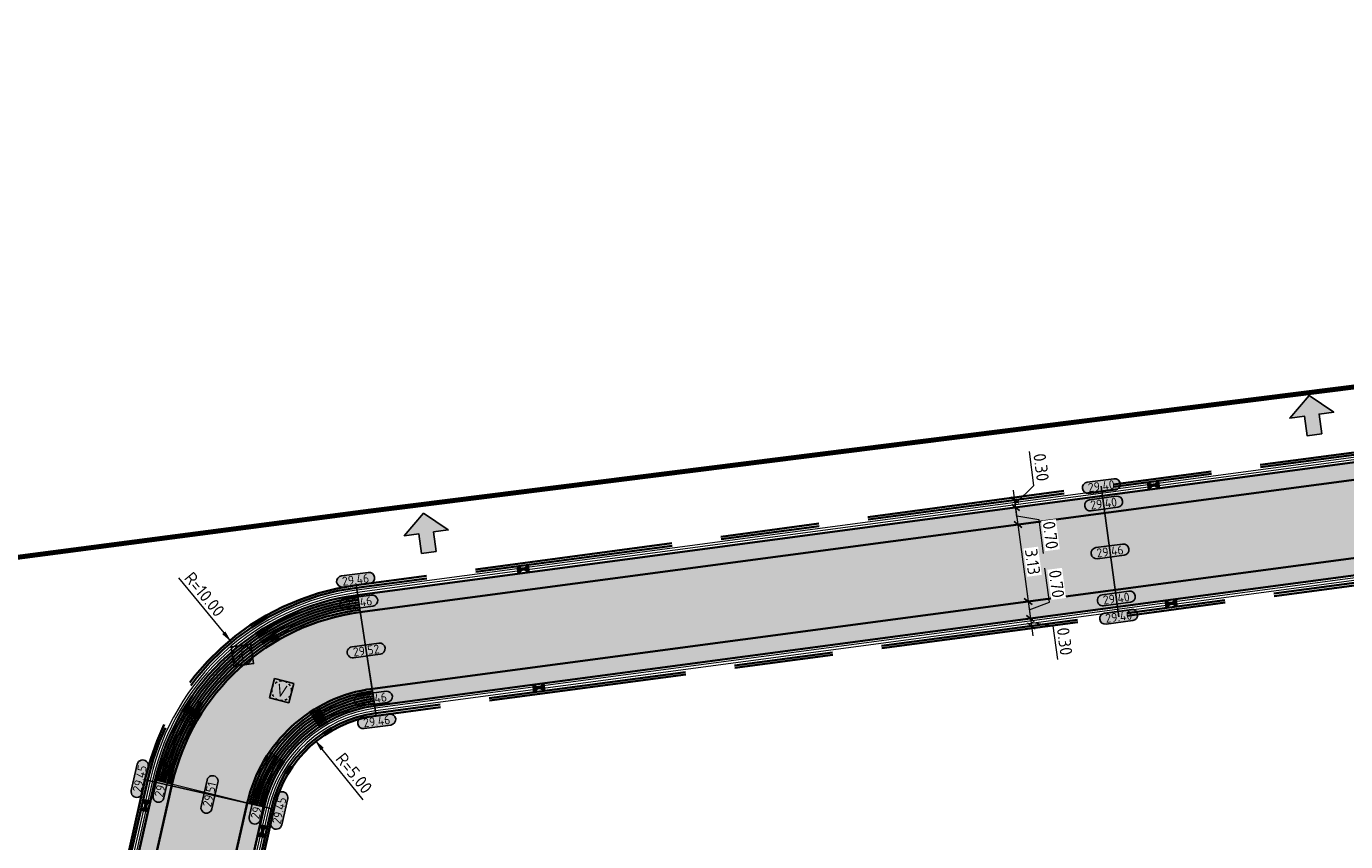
# Model space of a CAD drawing. Header units: metres. Extents: x 199937 to 201628, y 374508 to 375260.
# Tile 24 of 183: x 201004 to 201057, y 375068 to 375101. Entities that reach past the tile are written whole.
import ezdxf
from ezdxf.enums import TextEntityAlignment as Align

# ---------------------------------------------------------------- set-up
doc = ezdxf.new("R2010")
doc.units = ezdxf.units.M
for name, pattern in [('HIDDENX2', [0.75, 0.5, -0.25]), ('VH-OPSLUITBAND_100X200', [16, 8, -2, 4, -2]), ('XX-PROJECTGRENS', [18, 12, -3, 0, -3])]:
    doc.linetypes.add(name, pattern=pattern)
doc.layers.add('000___INRIT-PIJL', color=252, linetype='Continuous')
for name, color, linetype, lineweight in [('B-WE-RI-VWA_RIOOLPUT_VALPUT-S', 20, 'Continuous', 25), ('N-WE-OG-HOOGTELIJN-G', 7, 'Continuous', 25), ('N-WE-RI-ITR_RIOOLPUT-S', 84, 'Continuous', 25), ('N-WE-RI-KOLK-S', 7, 'Continuous', 25), ('N-WE-VH-DWARSHELLING-S', 7, 'Continuous', 25), ('N-WE-VH-GOOT-G', 170, 'Continuous', 35), ('N-WE-VH-KANTOPSLUITING_OPSLUITBAND_100X200-G', 150, 'VH-OPSLUITBAND_100X200', 35), ('N-WE-VH-KANTVERHARDING_STREKLAAG-G', 60, 'Continuous', 18), ('N-WE-VH-VERHARDING_BETONSTRAATSTEEN-G', 252, 'Continuous', 35), ('N-WE-VH-VERHARDING_TEGEL-A', 252, 'Continuous', 18), ('X-XX-AL-HOOGTELABEL-S', 7, 'Continuous', 25), ('X-XX-AL-M-200', 7, 'Continuous', 18)]:
    doc.layers.add(name, color=color, linetype=linetype, lineweight=lineweight)
doc.layers.add('N-WE-KG-GRENS_PROJECT-G', color=7, linetype='XX-PROJECTGRENS', lineweight=35, transparency=0.45)
for name, color, linetype, lineweight, true_color in [('N-WE-VH-VERHARDING_BETONSTRAATSTEEN_GRIJS-A', 7, 'Continuous', 18, 0xa6a6a6), ('N-WE-VH-VERHARDING_BETONSTRAATSTEEN_HEIDE-A', 7, 'Continuous', 0, 0x986657), ('N-WE-VH-VERHARDING_BETONSTRAATSTEEN_ROOD-A', 7, 'Continuous', 0, 0xa92c0a)]:
    doc.layers.add(name, color=color, linetype=linetype, lineweight=lineweight, true_color=true_color)
doc.layers.add('X-XX-AL-HULPLIJN-G', color=7, linetype='Continuous', lineweight=18, plot=False)
doc.styles.add('NLCS-ISO', font='NLCS-ISO.ttf')
doc.styles.add('NLCS-ISO-ANNOTATIEF-T18', font='NLCS-ISO.ttf', dxfattribs={"height": 1.8})
doc.styles.add('NLCS-ISO-M200-T25', font='NLCS-ISO.ttf', dxfattribs={"height": 0.5})
doc.dimstyles.new('NLCS-M200-T25-PIJL_L2_H1', dxfattribs={"dimscale": 0.2, "dimtxt": 2.5, "dimasz": 2.5, "dimexe": 2, "dimexo": 2, "dimgap": 0.7, "dimtad": 1, "dimzin": 0, "dimdsep": 46, "dimtxsty": 'NLCS-ISO-M200-T25', "dimcen": 0, "dimdle": 2, "dimclrd": 256, "dimclre": 256, "dimclrt": 256, "dimadec": 1, "dimazin": 0, "dimtfac": 1, "dimtdec": 3, "dimtofl": 0, "dimtmove": 0, "dimatfit": 3, "dimfxl": 2, "dimfxlon": 1, "dimtfillclr": 256, "dimtolj": 1, "dimtzin": 0, "dimlwd": -1, "dimlwe": -1, "dimarcsym": 0})
doc.dimstyles.new('NLCS-M200-T25-SCHRAP_L2_H1', dxfattribs={"dimscale": 0.2, "dimtxt": 2.5, "dimasz": 1.4, "dimexe": 2, "dimexo": 2, "dimgap": 0.7, "dimtad": 1, "dimzin": 0, "dimdsep": 46, "dimtxsty": 'NLCS-ISO-M200-T25', "dimblk": 'OBLIQUE', "dimcen": 0, "dimdle": 2, "dimclrd": 256, "dimclre": 256, "dimclrt": 256, "dimadec": 1, "dimazin": 0, "dimtfac": 1, "dimtdec": 3, "dimtofl": 0, "dimtmove": 0, "dimatfit": 3, "dimldrblk": 'OBLIQUE', "dimfxl": 2, "dimfxlon": 1, "dimtfillclr": 256, "dimtolj": 1, "dimtzin": 0, "dimlwd": -1, "dimlwe": -1, "dimarcsym": 0})
pattern_1 = [(347.22729525, (201001.9411918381, 375038.615291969), (0.2512311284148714, 0.1583758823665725), [0.63, -0.21]), (257.22729525, (201002.0340470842, 375039.0248989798), (0.2512311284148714, 0.1583758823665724), [0.63, -0.21])]
pattern_2 = [(97.58584889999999, (201017.4611479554, 375078.11306957), (-0.2358845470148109, 0.1804396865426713), [0.63, -0.21]), (7.585848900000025, (201017.0448237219, 375078.0576247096), (-0.2358845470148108, 0.1804396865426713), [0.6299999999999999, -0.21])]

# ---------------------------------------------------------------- blocks, each defined once
blk = doc.blocks.new('inrit')
h = blk.add_hatch(color=256)
h.dxf.hatch_style = 1
h.paths.add_polyline_path([(0.3000000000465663, 1), (-0.300000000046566, 1), (-0.3000000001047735, 1.799999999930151), (-0.900000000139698, 1.799999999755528), (-2.328301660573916e-10, 2.599999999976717), (0.9000000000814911, 1.799999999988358), (0.2999999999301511, 1.799999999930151)])
at = {"color": 3, "flags": 128}
blk.add_lwpolyline([(0.3000000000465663, 1), (-0.300000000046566, 1), (-0.3000000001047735, 1.799999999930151), (-0.900000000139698, 1.799999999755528), (-2.328301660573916e-10, 2.599999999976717), (0.9000000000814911, 1.799999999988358), (0.2999999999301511, 1.799999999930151), (0.3000000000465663, 1)], dxfattribs=at)
blk = doc.blocks.new('*U283')
h = blk.add_hatch(color=253)
h.dxf.hatch_style = 1
edge = h.paths.add_edge_path()
edge.add_line((2.726055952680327, 1.132202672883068), (-2.726055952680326, 1.132202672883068))
edge.add_arc((-2.726055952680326, 0), 1.132202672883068, 90, 270)
edge.add_line((-2.726055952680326, -1.132202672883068), (2.726055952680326, -1.132202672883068))
edge.add_arc((2.726055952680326, 3.697785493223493e-32), 1.132202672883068, 270, 450)
blk.add_lwpolyline([(2.726055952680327, 1.132202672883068), (-2.726055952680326, 1.132202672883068, 0.9999999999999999), (-2.726055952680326, -1.132202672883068), (2.726055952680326, -1.132202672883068, 0.9999999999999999)], format="xyb", close=True)
at = {"style": 'NLCS-ISO-ANNOTATIEF-T18'}
blk.add_attdef('HGT', text='', height=1.8, dxfattribs=at).set_placement((-0.002853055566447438, -0.0004570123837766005), align=Align.MIDDLE_CENTER)
blk = doc.blocks.new('*U321')
blk.add_solid([(0, 0), (2.256545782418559, 0.25), (4.513091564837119, 0)])
blk = doc.blocks.new('SRI-PUT_INSPECTIE-SO')
at = {"lineweight": -3, "flags": 128}
blk.add_lwpolyline([(-1.999999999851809, -2.000000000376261), (2.000000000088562, -2.000000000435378), (2.000000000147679, 1.999999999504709), (-2.00000000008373, 1.999999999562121)], close=True, dxfattribs=at)
at = {"lineweight": -3, "ltscale": 1.5}
blk.add_circle((0, -7.105427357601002e-14), 1.999999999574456, dxfattribs=at)
at = {"ltscale": 0.1, "style": 'NLCS-ISO'}
blk.add_text('I', height=2.5, dxfattribs=at).set_placement((-0.002795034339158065, -0.007140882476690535), align=Align.MIDDLE_CENTER)
blk = doc.blocks.new('SRI-PUT_VALPUT-SO')
at = {"lineweight": -3, "flags": 128}
blk.add_lwpolyline([(-1.999999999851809, -2.00000000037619), (2.000000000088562, -2.000000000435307), (2.000000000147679, 1.99999999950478), (-2.00000000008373, 1.999999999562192)], close=True, dxfattribs=at)
at = {"linetype": 'HIDDENX2', "lineweight": -3, "ltscale": 0.25}
blk.add_circle((0, 0), 1.999999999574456, dxfattribs=at)
at = {"ltscale": 0.1, "style": 'NLCS-ISO'}
blk.add_text('V', height=2.5, dxfattribs=at).set_placement((-0.002795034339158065, -0.007140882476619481), align=Align.MIDDLE_CENTER)
blk = doc.blocks.new('*D443')
at = {"layer": 'Defpoints', "color": 0, "transparency": 16777216}
for p in [(201015.5636294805, 375071.9502593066), (201018.6980513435, 375068.0546977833)]:
    blk.add_point(p, dxfattribs=at)
at = {"layer": 'X-XX-AL-M-200', "transparency": 16777216}
blk.add_line((201017.5257775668, 375069.5116377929), (201015.8770716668, 375071.5607031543), dxfattribs=at)
blk.add_solid([(201015.9419976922, 375071.6129435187), (201015.8121456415, 375071.5084627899), (201015.5636294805, 375071.9502593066)], dxfattribs=at)
at = {"layer": 'X-XX-AL-M-200', "transparency": 16777216, "insert": (201017.1619995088, 375070.5858773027), "char_height": 0.5, "attachment_point": 5, "rotation": 308.82062943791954, "style": 'NLCS-ISO-M200-T25', "bg_fill": 3, "box_fill_scale": 1.1, "bg_fill_color": 256, "bg_fill_true_color": 13158600, "bg_fill_transparency": 0}
blk.add_mtext('\\A1;R=5.00', dxfattribs=at)
blk = doc.blocks.new('*D444')
at = {"layer": 'Defpoints', "color": 0, "transparency": 16777216}
for p in [(201012.2142979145, 375075.8802335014), (201018.5882785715, 375068.1748866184)]:
    blk.add_point(p, dxfattribs=at)
at = {"layer": 'X-XX-AL-M-200', "transparency": 16777216}
blk.add_line((201010.0598924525, 375078.4846407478), (201011.8955988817, 375076.2655008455), dxfattribs=at)
blk.add_solid([(201011.9598101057, 375076.318617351), (201011.8313876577, 375076.2123843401), (201012.2142979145, 375075.8802335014)], dxfattribs=at)
at = {"layer": 'X-XX-AL-M-200', "transparency": 16777216, "insert": (201011.1189046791, 375077.8162897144), "char_height": 0.5, "attachment_point": 5, "rotation": 309.5980722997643, "style": 'NLCS-ISO-M200-T25', "bg_fill": 3, "box_fill_scale": 1.1, "bg_fill_color": 256, "bg_fill_true_color": 13158600, "bg_fill_transparency": 0}
blk.add_mtext('\\A1;R=10.00', dxfattribs=at)
blk = doc.blocks.new('N-SRI-KOLK_STRAAT_450X300-SO')
h = blk.add_hatch(color=256)
h.dxf.hatch_style = 1
h.paths.add_polyline_path([(-7.127631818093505e-14, 0.7499999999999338), (-1.125000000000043, 1.49999999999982), (-1.125000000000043, 4.75175454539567e-14)])
h.paths.add_polyline_path([(1.1249999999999, 4.75175454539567e-14), (1.1249999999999, 1.49999999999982), (-7.122080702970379e-14, 0.7499999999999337)])
for p, q in [((-1.125000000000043, 4.75175454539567e-14), (1.1249999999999, 1.49999999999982)), ((1.1249999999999, 4.75175454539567e-14), (-1.125000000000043, 1.49999999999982))]:
    blk.add_line(p, q)
at = {"flags": 128}
blk.add_lwpolyline([(-1.125000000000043, 4.75175454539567e-14), (1.1249999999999, 4.75175454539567e-14), (1.1249999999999, 1.49999999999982), (-1.125000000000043, 1.49999999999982)], close=True, dxfattribs=at)
blk = doc.blocks.new('_Oblique')
at = {"color": 0, "linetype": 'ByBlock', "lineweight": -2}
blk.add_line((-0.5, -0.5), (0.5, 0.5), dxfattribs=at)
blk = doc.blocks.new('*D626')
at = {"layer": 'Defpoints', "color": 0, "transparency": 16777216}
for p in [(201043.9098975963, 375081.3327890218), (201044.002305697, 375080.6389152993), (201044.0023057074, 375080.6389153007)]:
    blk.add_point(p, dxfattribs=at)
at = {"layer": 'X-XX-AL-M-200', "transparency": 16777216}
for p, q in [((201043.8570929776, 375081.7292882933), (201044.0551103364, 375080.2424160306)), ((201043.9098976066, 375081.3327890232), (201044.3063968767, 375081.3855936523)), ((201043.956101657, 375080.985852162), (201044.8426340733, 375080.8436400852)), ((201044.0023057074, 375080.6389153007), (201044.3988049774, 375080.6917199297)), ((201044.8426340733, 375080.8436400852), (201045.0248100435, 375079.4757176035))]:
    blk.add_line(p, q, dxfattribs=at)
at = {"layer": 'X-XX-AL-M-200', "transparency": 16777216, "xscale": 0.28, "yscale": 0.28, "zscale": 0.28}
for p, rotation in [((201043.9098976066, 375081.3327890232), 97.5858488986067), ((201044.0023057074, 375080.6389153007), 277.5858488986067)]:
    blk.add_blockref('_Oblique', p, dxfattribs=dict(at, rotation=rotation))
at = {"layer": 'X-XX-AL-M-200', "transparency": 16777216, "insert": (201045.3203088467, 375080.2111633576), "char_height": 0.5, "attachment_point": 5, "rotation": 277.5858488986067, "style": 'NLCS-ISO-M200-T25', "bg_fill": 3, "box_fill_scale": 1.1, "bg_fill_color": 256, "bg_fill_true_color": 13158600, "bg_fill_transparency": 0}
blk.add_mtext('\\A1;0.70', dxfattribs=at)
blk = doc.blocks.new('*D627')
at = {"layer": 'Defpoints', "color": 0, "transparency": 16777216}
for p in [(201044.002305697, 375080.6389152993), (201044.4159808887, 375077.5327120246), (201044.4159808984, 375077.5327120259)]:
    blk.add_point(p, dxfattribs=at)
at = {"layer": 'X-XX-AL-M-200', "transparency": 16777216}
for p, q in [((201043.9495010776, 375081.0354145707), (201044.4687855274, 375077.1362127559)), ((201044.0023057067, 375080.6389153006), (201044.3988049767, 375080.6917199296)), ((201044.4159808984, 375077.5327120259), (201044.8124801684, 375077.5855166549))]:
    blk.add_line(p, q, dxfattribs=at)
at = {"layer": 'X-XX-AL-M-200', "transparency": 16777216, "xscale": 0.28, "yscale": 0.28, "zscale": 0.28}
for p, rotation in [((201044.0023057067, 375080.6389153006), 97.5858488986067), ((201044.4159808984, 375077.5327120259), 277.5858488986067)]:
    blk.add_blockref('_Oblique', p, dxfattribs=dict(at, rotation=rotation))
at = {"layer": 'X-XX-AL-M-200', "transparency": 16777216, "insert": (201044.5957300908, 375079.1372981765), "char_height": 0.5, "attachment_point": 5, "rotation": 277.5858488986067, "style": 'NLCS-ISO-M200-T25', "bg_fill": 3, "box_fill_scale": 1.1, "bg_fill_color": 256, "bg_fill_true_color": 13158600, "bg_fill_transparency": 0}
blk.add_mtext('\\A1;3.13', dxfattribs=at)
blk = doc.blocks.new('*D628')
at = {"layer": 'Defpoints', "color": 0, "transparency": 16777216}
for p in [(201044.4159808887, 375077.5327120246), (201044.5083889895, 375076.8388383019), (201044.508389, 375076.8388383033)]:
    blk.add_point(p, dxfattribs=at)
at = {"layer": 'X-XX-AL-M-200', "transparency": 16777216}
for p, q in [((201045.2732725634, 375077.5056475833), (201045.0910965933, 375078.873570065)), ((201044.3631762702, 375077.9292112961), (201044.561193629, 375076.4423390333)), ((201044.4159808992, 375077.532712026), (201044.8124801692, 375077.5855166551)), ((201044.4621849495, 375077.1857751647), (201045.2732725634, 375077.5056475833)), ((201044.508389, 375076.8388383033), (201044.90488827, 375076.8916429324))]:
    blk.add_line(p, q, dxfattribs=at)
at = {"layer": 'X-XX-AL-M-200', "transparency": 16777216, "xscale": 0.28, "yscale": 0.28, "zscale": 0.28}
for p, rotation in [((201044.4159808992, 375077.532712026), 97.5858488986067), ((201044.508389, 375076.8388383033), 277.5858488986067)]:
    blk.add_blockref('_Oblique', p, dxfattribs=dict(at, rotation=rotation))
at = {"layer": 'X-XX-AL-M-200', "transparency": 16777216, "insert": (201045.5687713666, 375078.2410933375), "char_height": 0.5, "attachment_point": 5, "rotation": 277.5858488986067, "style": 'NLCS-ISO-M200-T25', "bg_fill": 3, "box_fill_scale": 1.1, "bg_fill_color": 256, "bg_fill_true_color": 13158600, "bg_fill_transparency": 0}
blk.add_mtext('\\A1;0.70', dxfattribs=at)
blk = doc.blocks.new('*D629')
at = {"layer": 'Defpoints', "color": 0, "transparency": 16777216}
for p in [(201044.5083889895, 375076.8388383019), (201044.5479924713, 375076.5414638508), (201044.5479924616, 375076.5414638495)]:
    blk.add_point(p, dxfattribs=at)
at = {"layer": 'X-XX-AL-M-200', "transparency": 16777216}
for p, q in [((201044.4555843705, 375077.2353375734), (201044.6007971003, 375076.1449645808)), ((201044.5083889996, 375076.8388383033), (201044.9048882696, 375076.8916429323)), ((201044.5281907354, 375076.6901510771), (201045.4147231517, 375076.5479390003)), ((201044.5479924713, 375076.5414638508), (201044.9444917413, 375076.5942684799)), ((201045.4147231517, 375076.5479390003), (201045.5968991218, 375075.1800165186))]:
    blk.add_line(p, q, dxfattribs=at)
at = {"layer": 'X-XX-AL-M-200', "transparency": 16777216, "xscale": 0.28, "yscale": 0.28, "zscale": 0.28}
for p, rotation in [((201044.5083889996, 375076.8388383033), 97.5858488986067), ((201044.5479924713, 375076.5414638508), 277.5858488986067)]:
    blk.add_blockref('_Oblique', p, dxfattribs=dict(at, rotation=rotation))
at = {"layer": 'X-XX-AL-M-200', "transparency": 16777216, "insert": (201045.8923979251, 375075.9154622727), "char_height": 0.5, "attachment_point": 5, "rotation": 277.5858488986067, "style": 'NLCS-ISO-M200-T25', "bg_fill": 3, "box_fill_scale": 1.1, "bg_fill_color": 256, "bg_fill_true_color": 13158600, "bg_fill_transparency": 0}
blk.add_mtext('\\A1;0.30', dxfattribs=at)
blk = doc.blocks.new('*D630')
at = {"layer": 'Defpoints', "color": 0, "transparency": 16777216}
for p in [(201043.8702941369, 375081.6301634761), (201043.9070230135, 375081.6350549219), (201043.9098975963, 375081.3327890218)]:
    blk.add_point(p, dxfattribs=at)
at = {"layer": 'X-XX-AL-M-200', "transparency": 16777216}
for p, q in [((201044.6475904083, 375082.2201857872), (201044.4654144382, 375083.588108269)), ((201043.9627022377, 375080.9362897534), (201043.8174895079, 375082.0266627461)), ((201043.8900958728, 375081.4814762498), (201044.6475904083, 375082.2201857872)), ((201043.8702941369, 375081.6301634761), (201043.4737948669, 375081.5773588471)), ((201043.9098976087, 375081.3327890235), (201044.3063968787, 375081.3855936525))]:
    blk.add_line(p, q, dxfattribs=at)
at = {"layer": 'X-XX-AL-M-200', "transparency": 16777216, "xscale": 0.28, "yscale": 0.28, "zscale": 0.28}
for p, rotation in [((201043.8702941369, 375081.6301634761), 97.5858488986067), ((201043.9098976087, 375081.3327890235), 277.5858488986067)]:
    blk.add_blockref('_Oblique', p, dxfattribs=dict(at, rotation=rotation))
at = {"layer": 'X-XX-AL-M-200', "transparency": 16777216, "insert": (201044.9430892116, 375082.9556315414), "char_height": 0.5, "attachment_point": 5, "rotation": 277.5858488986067, "style": 'NLCS-ISO-M200-T25', "bg_fill": 3, "box_fill_scale": 1.1, "bg_fill_color": 256, "bg_fill_true_color": 13158600, "bg_fill_transparency": 0}
blk.add_mtext('\\A1;0.30', dxfattribs=at)

msp = doc.modelspace()

# ---------------------------------------------------------------- hatches: boundary and pattern name
at = {"layer": 'N-WE-VH-VERHARDING_BETONSTRAATSTEEN_GRIJS-A'}
h = msp.add_hatch(dxfattribs=at)
h.set_pattern_fill('AVH-GRI_BSS_KEIFRMT_HALFST-SO', color=256, angle=123.07126143, pattern_type=2)
h.set_pattern_definition([(123.07126143, (201343.742815, 375069.87108), (-0.1452857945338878, 0.03069263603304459), [0.105, -0.105]), (213.07126143, (201343.742815, 375069.87108), (0.05729657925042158, -0.08798921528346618), [])])
h.paths.add_polyline_path([(201032.7447842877, 375085.3841150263), (201055.4447842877, 375085.3841150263), (201055.4447842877, 375087.4174483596), (201032.7447842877, 375087.4174483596)], flags=9)
at = {"layer": 'N-WE-VH-VERHARDING_BETONSTRAATSTEEN_HEIDE-A', "true_color": 0x986657}
h = msp.add_hatch(dxfattribs=at)
h.set_pattern_fill('AVH-HEI_BSS_KEIFRMT_KEPER-SO', color=25, scale=2, angle=97.5858489, pattern_type=2)
h.set_pattern_definition(pattern_2)
h.paths.add_polyline_path([(201077.7089046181, 375085.1278629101), (201077.6379954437, 375085.8245997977), (201017.3077663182, 375077.7899939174), (201017.4143998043, 375077.0980146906)])
h = msp.add_hatch(dxfattribs=at)
h.set_pattern_fill('AVH-HEI_BSS_KEIFRMT_KEPER-SO', color=25, scale=2, angle=97.5858489, pattern_type=2)
h.set_pattern_definition(pattern_2)
edge = h.paths.add_edge_path()
edge.add_line((201078.0972466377, 375081.3121054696), (201078.0263414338, 375082.0088033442))
edge.add_arc((201078.796907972, 375076.0584901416), 5.999999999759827, 97.37874781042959, 97.58584889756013)
edge.add_line((201078.004838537, 375082.0059791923), (201017.9059819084, 375074.0021868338))
edge.add_arc((201018.6980553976, 375068.0546676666), 6.000030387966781, 97.58584930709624, 97.72288717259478)
edge.add_line((201017.8917591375, 375074.0002753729), (201017.9983900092, 375073.3083131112))
edge.add_line((201017.9983900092, 375073.3083131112), (201078.0972466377, 375081.3121054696))
h = msp.add_hatch(dxfattribs=at)
h.set_pattern_fill('AVH-HEI_BSS_KEIFRMT_KEPER-SO', color=25, scale=2, angle=-12.77270475, pattern_type=2)
h.set_pattern_definition(pattern_1)
h.paths.add_polyline_path([(201009.807812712, 375070.150646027), (201009.1283071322, 375070.319400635), (201001.9411918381, 375038.615291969), (201002.6238701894, 375038.4605332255)])
h = msp.add_hatch(dxfattribs=at)
h.set_pattern_fill('AVH-HEI_BSS_KEIFRMT_KEPER-SO', color=25, scale=2, angle=-12.77270475, pattern_type=2)
h.set_pattern_definition(pattern_1)
edge = h.paths.add_edge_path()
edge.add_line((201013.5292009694, 375069.2264425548), (201012.8497120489, 375069.3951930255))
edge.add_arc((201018.6980513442, 375068.0546977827), 6.000000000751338, 167.0902566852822, 167.2272952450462)
edge.add_line((201012.8465226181, 375069.3812012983), (201005.6799561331, 375037.7677384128))
edge.add_line((201005.6799561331, 375037.7677384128), (201006.3626344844, 375037.6129796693))
edge.add_line((201006.3626344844, 375037.6129796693), (201013.5292009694, 375069.2264425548))
at = {"layer": 'N-WE-VH-VERHARDING_BETONSTRAATSTEEN_ROOD-A'}
h = msp.add_hatch(dxfattribs=at)
h.set_pattern_fill('AVH-ROO_BSS_KEIFRMT_KEPER-SO', color=36, scale=2, angle=52.58584889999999, pattern_type=2)
h.set_pattern_definition([(52.58584889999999, (0, 0), (-0.03920543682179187, 0.2943856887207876), [0.63, -0.21]), (322.5858489, (-0.3335911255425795, 0.2551802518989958), (-0.03920543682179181, 0.2943856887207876), [0.63, -0.21])])
edge = h.paths.add_edge_path()
edge.add_arc((201078.7969079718, 375076.0584901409), 6.000000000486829, 51.2628477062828, 97.58584889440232, ccw=False)
edge.add_line((201082.5513994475, 375080.738639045), (201084.5524752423, 375083.2279260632))
edge.add_arc((201078.918507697, 375076.2094924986), 9.000000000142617, 51.24464245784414, 97.58584889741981)
edge.add_line((201077.7304035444, 375085.130726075), (201017.400174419, 375077.0961201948))
edge.add_arc((201018.5882785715, 375068.1748866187), 8.999999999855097, 97.58584889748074, 132.8847586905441)
edge.add_line((201012.4635447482, 375074.7694021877), (201014.615055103, 375072.4511897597))
edge.add_arc((201018.6980513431, 375068.0546977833), 5.999999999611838, 97.58584889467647, 132.8826781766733, ccw=False)
edge.add_line((201017.9059819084, 375074.0021868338), (201078.004838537, 375082.0059791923))
h = msp.add_hatch(dxfattribs=at)
h.set_pattern_fill('AVH-ROO_BSS_KEIFRMT_KEPER-SO', color=36, scale=2, angle=32.22729525, pattern_type=2)
h.set_pattern_definition([(32.22729525, (0, 0), (0.06565857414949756, 0.2896358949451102), [0.63, -0.21]), (302.22729525, (-0.2239773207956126, 0.3552944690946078), (0.0656585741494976, 0.2896358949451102), [0.63, -0.21])])
edge = h.paths.add_edge_path()
edge.add_arc((201018.698051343, 375068.0546977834), 5.999999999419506, 132.882678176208, 167.2272952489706, ccw=False)
edge.add_line((201014.615055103, 375072.4511897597), (201012.4635447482, 375074.7694021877))
edge.add_arc((201018.5882785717, 375068.1748866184), 9.000000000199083, 132.8847586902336, 167.2272952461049)
edge.add_line((201009.8109854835, 375070.1646418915), (201002.6238701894, 375038.4605332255))
edge.add_line((201002.6238701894, 375038.4605332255), (201005.6799561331, 375037.7677384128))
edge.add_line((201005.6799561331, 375037.7677384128), (201012.8465226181, 375069.3812012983))
at = {"layer": 'N-WE-VH-VERHARDING_TEGEL-A'}
h = msp.add_hatch(dxfattribs=at)
h.set_pattern_fill('AVH-TEGEL_300X300_HALFST-SO', color=256, angle=112.63816647, pattern_type=2)
h.set_pattern_definition([(112.63816647, (201135.3396555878, 374617.3217864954), (-0.253916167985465, 0.2191496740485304), [0.3, -0.3]), (202.63816647, (201135.3396555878, 374617.3217864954), (0.1154730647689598, -0.2768862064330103), [])])
h.paths.add_polyline_path([(201032.7447842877, 375085.3841150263), (201055.4447842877, 375085.3841150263), (201055.4447842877, 375087.4174483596), (201032.7447842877, 375087.4174483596)], flags=9)

# ---------------------------------------------------------------- linework, layer by layer
at = {"layer": 'N-WE-KG-GRENS_PROJECT-G', "const_width": 0.2}
msp.add_lwpolyline([(200847.8861300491, 375004.4809146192), (200822.9699380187, 375153.0386382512), (200860.3262664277, 375157.9329950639), (200880.4866416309, 375041.0803774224), (200984.4794899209, 375058.1622918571), (200983.5648026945, 375076.6919181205), (201017.752283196, 375081.1776093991), (201075.8687130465, 375088.5086271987), (201078.2540410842, 375086.8200596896, -0.4500256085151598), (201089.2845243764, 375077.6147413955), (201091.695232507, 375049.3139765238, -0.06640062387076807), (201091.3702919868, 375038.8297709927), (201086.6874925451, 375017.0775747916, 0.4023192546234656)], format="xyb", dxfattribs=at)
at = {"layer": 'N-WE-OG-HOOGTELIJN-G'}
for points in [[(201048.077589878, 375076.9106425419), (201047.3734892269, 375082.1975918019)], [(201017.2549616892, 375078.1864931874), (201018.0511946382, 375072.9118138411)], [(201013.9193028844, 375069.1380089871), (201008.7176564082, 375070.3171884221)]]:
    msp.add_lwpolyline(points, dxfattribs=at)
at = {"layer": 'N-WE-VH-GOOT-G'}
msp.add_lwpolyline([(201124.7590070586, 375003.3412824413, -0.02200750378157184), (201120.4044770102, 375004.1321520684), (201090.0756443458, 375011.0312223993, -0.417364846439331), (201086.0961882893, 375017.4302608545, 0.01293393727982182), (201090.6340069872, 375038.8727618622, 0.03136149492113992), (201090.9782323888, 375041.9806992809, 0.02932478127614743), (201090.8981651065, 375049.0367931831), (201088.5855244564, 375077.0087339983, 0.4289081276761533), (201077.6379954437, 375085.8245997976), (201017.3077663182, 375077.7899939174, 0.3135796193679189), (201009.1283071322, 375070.319400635), (201001.4882888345, 375036.6174269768), (200998.1949182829, 375021.9868900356), (200986.4633514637, 374970.463386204, 0.06256568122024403), (200985.1220215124, 374958.9442547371), (200985.337114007, 374947.6346330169)], format="xyb", dxfattribs=at)
msp.add_lwpolyline([(201081.6608698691, 375018.3758199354, 0.0128591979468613), (201086.132914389, 375039.4645052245, 0.03406749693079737), (201086.4503460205, 375042.2092847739, 0.02913554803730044), (201086.3775703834, 375048.6920551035), (201084.0788862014, 375076.495189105, 0.4289081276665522), (201078.0972466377, 375081.3121054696), (201017.9983900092, 375073.3083131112, 0.3135796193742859), (201013.5292009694, 375069.2264425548), (201005.9204666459, 375035.6624700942, 0.4139167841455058), (201009.9123348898, 375029.3230650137), (201054.8187743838, 375019.0952106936), (201069.5623732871, 375015.7576779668), (201075.3260511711, 375014.4412905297, 0.4112472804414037)], format="xyb", close=True, dxfattribs=at)
at = {"layer": 'N-WE-VH-KANTOPSLUITING_OPSLUITBAND_100X200-G'}
for points in [[(201090.1643680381, 375011.4212584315, -0.4173648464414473), (201086.4852482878, 375017.3373505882, 0.01279898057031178), (201090.9857042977, 375038.575005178, 0.03399748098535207), (201091.3777852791, 375041.9617919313, 0.02933512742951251), (201091.2970107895, 375049.0672621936), (201088.9841643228, 375077.0416924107, 0.4289081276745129), (201077.5851908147, 375086.2210990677), (201017.2549616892, 375078.1864931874, 0.3135796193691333), (201008.7382052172, 375070.4078342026), (201001.0981199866, 375036.7055652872), (200997.8047912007, 375022.0752138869), (200986.0740876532, 374970.5555014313, 0.06255812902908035), (200984.7220560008, 374958.9386379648), (200985.1340756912, 374937.2745308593), (201039.4378228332, 374939.5222096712, -0.0002268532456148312), (201039.4422654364, 374939.5223915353, -0.4940659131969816), (201044.4177195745, 374933.536523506), (201043.972871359, 374931.5866234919)], [(201090.1421871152, 375011.3237494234), (201090.142187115, 375011.3237494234, -0.4173648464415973), (201086.3879832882, 375017.3605781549, 0.01279898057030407), (201090.8873781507, 375038.5932251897, 0.03399748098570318), (201091.2778970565, 375041.9665187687, 0.02933255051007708), (201091.1972994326, 375049.0596441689), (201088.8845043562, 375077.0334528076, 0.4289081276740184), (201077.5983919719, 375086.1219742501), (201017.2681628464, 375078.0873683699, 0.3135796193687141), (201008.835730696, 375070.3857258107), (201001.1956621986, 375036.6835307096), (200997.9023229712, 375022.053132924), (200986.171403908, 374970.5324739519, 0.06256000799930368), (200984.8220473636, 374958.9400429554), (200985.2321131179, 374937.3786743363), (201039.4336872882, 374939.6221241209, -0.0002268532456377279), (201039.4382205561, 374939.6223096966, -0.4940659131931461), (201044.5152145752, 374933.5142810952), (201044.0703663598, 374931.5643810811)]]:
    msp.add_lwpolyline(points, format="xyb", dxfattribs=at)
for points in [[(201081.3690932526, 375018.4455795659, 0.01285919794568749), (201085.8379371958, 375039.5191719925, 0.03406749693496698), (201086.1506777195, 375042.2233882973, 0.02912674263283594), (201086.0784294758, 375048.6692837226), (201083.7799063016, 375076.4704702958, 0.4289081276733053), (201078.1368501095, 375081.0147310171), (201018.0379934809, 375073.0109386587, 0.3135796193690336), (201013.8217774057, 375069.1601173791), (201006.2130430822, 375035.5961449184, 0.4139167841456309), (201009.9789565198, 375029.6155740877), (201054.8852030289, 375019.3877637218), (201069.6288901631, 375016.050211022), (201075.3928491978, 375014.7337593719, 0.4112472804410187)], [(201081.2718343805, 375018.4688327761, 0.01285919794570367), (201085.7396114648, 375039.5373942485, 0.03406749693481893), (201086.0507882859, 375042.2280894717, 0.02912379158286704), (201085.9787157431, 375048.6616944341), (201083.680246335, 375076.4622306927, 0.4289081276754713), (201078.1500512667, 375080.9156061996), (201018.0511946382, 375072.9118138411, 0.313579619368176), (201013.9193028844, 375069.1380089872), (201006.3105685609, 375035.5740365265, 0.4139167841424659), (201010.0011637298, 375029.7130771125), (201054.9073459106, 375019.4852813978), (201069.6510624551, 375016.1477220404), (201075.4151152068, 375014.8312489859, 0.4112472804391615)]]:
    msp.add_lwpolyline(points, format="xyb", close=True, dxfattribs=at)
at = {"layer": 'N-WE-VH-KANTVERHARDING_STREKLAAG-G'}
for points in [[(201124.8035419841, 375003.5370613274, -0.02209561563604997), (201120.4488388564, 375004.3271700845), (201090.120006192, 375011.2262404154, -0.4173648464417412), (201086.2907182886, 375017.3838057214, 0.01293450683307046), (201090.8308543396, 375038.8373775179, 0.03137113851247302), (201091.1780058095, 375041.9711819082, 0.02932996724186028), (201091.0975880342, 375049.0520266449), (201088.7848443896, 375077.0252132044, 0.4289081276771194), (201077.6115931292, 375086.0228494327), (201017.2813640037, 375077.9882435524, 0.3135796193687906), (201008.9332561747, 375070.3636174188), (201001.2932044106, 375036.661496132), (200997.9998547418, 375022.0310519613), (200986.2687199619, 374970.5094455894, 0.06256189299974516), (200984.9220387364, 374958.9414474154), (200985.1371655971, 374947.6300187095)], [(201124.781274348, 375003.439171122, -0.02205147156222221), (201120.4266579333, 375004.2296610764), (201090.0978252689, 375011.1287314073, -0.4173648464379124), (201086.193453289, 375017.4070332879, 0.01293422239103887), (201090.732430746, 375038.8550701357, 0.03136633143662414), (201091.0781190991, 375041.9759405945, 0.02932737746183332), (201090.9978765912, 375049.0444096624), (201088.685184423, 375077.0169736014, 0.4289081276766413), (201077.6247942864, 375085.9237246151), (201017.294565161, 375077.8891187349, 0.3135796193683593), (201009.0307816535, 375070.3415090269), (201001.3907466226, 375036.6394615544), (200998.0973865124, 375022.0089709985), (200986.366035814, 374970.4864163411, 0.06256378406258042), (200985.0220301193, 374958.9428513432), (200985.2371398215, 374947.6323248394)]]:
    msp.add_lwpolyline(points, format="xyb", dxfattribs=at)
for points in [[(201081.563610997, 375018.3990731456, 0.01285919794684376), (201086.0345886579, 375039.4827274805, 0.0340674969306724), (201086.3504565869, 375042.2139859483, 0.0291326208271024), (201086.2778567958, 375048.6844640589), (201083.9792262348, 375076.486949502, 0.4289081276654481), (201078.110447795, 375081.2129806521), (201018.0115911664, 375073.2091882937, 0.3135796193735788), (201013.6267264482, 375069.2043341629), (201006.0179921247, 375035.6403617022, 0.4139167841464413), (201009.9345420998, 375029.4205680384), (201054.8409172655, 375019.1927283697), (201069.5845455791, 375015.8551889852), (201075.34831718, 375014.5387801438, 0.4112472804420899)], [(201081.4663521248, 375018.4223263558, 0.01285919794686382), (201085.9362629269, 375039.5009497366, 0.03406749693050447), (201086.2505671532, 375042.2186871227, 0.02912968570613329), (201086.17814316, 375048.6768735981), (201083.8795662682, 375076.4787098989, 0.4289081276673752), (201078.1236489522, 375081.1138558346), (201018.0247923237, 375073.1100634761, 0.3135796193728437), (201013.724251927, 375069.182225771), (201006.1155176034, 375035.6182533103, 0.4139167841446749), (201009.9567493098, 375029.5180710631), (201054.8630601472, 375019.2902460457), (201069.6067178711, 375015.9527000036), (201075.3705831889, 375014.6362697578, 0.4112472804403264)]]:
    msp.add_lwpolyline(points, format="xyb", close=True, dxfattribs=at)
at = {"layer": 'N-WE-VH-VERHARDING_BETONSTRAATSTEEN-G'}
for points in [[(201002.6238701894, 375038.4605332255), (201009.8109854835, 375070.1646418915, -0.3135796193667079), (201017.400174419, 375077.0961201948), (201077.7304035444, 375085.130726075, -0.4289081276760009), (201087.8879046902, 375076.9510567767), (201090.2001835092, 375048.9834923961, -0.02930548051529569), (201090.2790254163, 375042.0140100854, -0.03147197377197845), (201089.9430781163, 375038.9859821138, -0.01174336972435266), (201085.8752859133, 375019.5392520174)], [(201082.8273280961, 375020.2671257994, 0.01160227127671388), (201086.8211945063, 375039.3369494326, 0.03406749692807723), (201087.1495720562, 375042.1763765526, 0.02915581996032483), (201087.0755641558, 375048.74520863), (201084.7765059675, 375076.5528663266, 0.4289081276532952), (201078.004838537, 375082.0059791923), (201017.9059819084, 375074.0021868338, 0.3135796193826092), (201012.8465226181, 375069.3812012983), (201005.6799561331, 375037.7677384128)]]:
    msp.add_lwpolyline(points, format="xyb", dxfattribs=at)
at = {"layer": 'N-WE-VH-VERHARDING_BETONSTRAATSTEEN-G', "color": 25, "true_color": 0x986657}
for points in [[(201009.2253793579, 375070.2952928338), (201009.225832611, 375070.297292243, -0.3135796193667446), (201017.3209674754, 375077.6908690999), (201017.3229996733, 375077.6911397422)], [(201009.3224515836, 375070.2711850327), (201009.3233580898, 375070.2751838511, -0.3135796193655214), (201017.3341686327, 375077.5917442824), (201017.3382330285, 375077.5922855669)], [(201009.4195238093, 375070.2470772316), (201009.4208835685, 375070.2530754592, -0.3135796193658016), (201017.34736979, 375077.4926194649), (201017.3534663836, 375077.4934313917)], [(201009.516596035, 375070.2229694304), (201009.5184090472, 375070.2309670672, -0.3135796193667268), (201017.3605709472, 375077.3934946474), (201017.3686997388, 375077.3945772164)], [(201009.6136682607, 375070.1988616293), (201009.615934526, 375070.2088586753, -0.3135796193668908), (201017.3737721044, 375077.2943698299), (201017.383933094, 375077.2957230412)], [(201009.7107404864, 375070.1747538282), (201009.7134600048, 375070.1867502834, -0.3135796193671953), (201017.3869732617, 375077.1952450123), (201017.3991664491, 375077.1968688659)], [(201017.9069918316, 375073.9014254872, 0.3124350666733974), (201012.9467800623, 375069.3710862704, 0.3124350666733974)], [(201017.9222246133, 375073.8025750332, 0.3126093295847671), (201013.0438486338, 375069.3469793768, 0.3126093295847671)], [(201017.9374574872, 375073.7037239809, 0.3127897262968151), (201013.1409177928, 375069.3228723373, 0.3127897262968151)], [(201017.9526904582, 375073.6048722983, 0.3129765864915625), (201013.2379875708, 375069.298765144, 0.3129765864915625)], [(201017.9679235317, 375073.5060199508, 0.3131702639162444), (201013.3350580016, 375069.2746577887, 0.3131702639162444)], [(201017.9831567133, 375073.4071669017, 0.3133711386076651), (201013.4321291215, 375069.2505502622, 0.3133711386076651)]]:
    msp.add_lwpolyline(points, format="xyb", dxfattribs=at)
at = {"layer": 'X-XX-AL-HULPLIJN-G'}
for points in [[(201017.3077663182, 375077.7899939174), (201017.9983900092, 375073.3083131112)], [(201009.1283071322, 375070.319400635), (201013.5292009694, 375069.2264425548)]]:
    msp.add_lwpolyline(points, dxfattribs=at)

# ---------------------------------------------------------------- block references
at = {"layer": '000___INRIT-PIJL'}
for p, rotation in [((201056.1205243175, 375083.2806209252, 29.34472191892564), 7.611416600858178), ((201020.320615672, 375078.5198986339, 29.40671789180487), 7.618500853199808)]:
    msp.add_blockref('inrit', p, dxfattribs=dict(at, rotation=rotation))
at = {"layer": 'B-WE-RI-VWA_RIOOLPUT_VALPUT-S', "xscale": 0.2, "yscale": 0.2, "zscale": 0.2, "rotation": 345.5181487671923}
msp.add_blockref('SRI-PUT_VALPUT-SO', (201014.2381005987, 375073.9219177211, 29.49197883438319), dxfattribs=at)
at = {"layer": 'N-WE-RI-ITR_RIOOLPUT-S', "xscale": 0.2, "yscale": 0.2, "zscale": 0.2, "rotation": 7.980144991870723}
msp.add_blockref('SRI-PUT_INSPECTIE-SO', (201012.6472135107, 375075.3561092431), dxfattribs=at)
at = {"layer": 'N-WE-RI-KOLK-S', "xscale": 0.2, "yscale": 0.2, "zscale": 0.2}
for p, rotation in [((201049.4587104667, 375082.3744126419), 187.8231597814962), ((201023.9774126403, 375078.9808869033), 187.5858488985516), ((201050.2160262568, 375077.2963162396), 7.585848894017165), ((201024.6551109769, 375073.8921872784), 7.585848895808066), ((201008.5916103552, 375069.3088517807), 257.2272952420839)]:
    msp.add_blockref('N-SRI-KOLK_STRAAT_450X300-SO', p, dxfattribs=dict(at, rotation=rotation))
at = {"layer": 'N-WE-VH-DWARSHELLING-S', "rotation": 277.5858488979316}
msp.add_blockref('*U321', (201040.3790085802, 375080.8418374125, 29.37781109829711), dxfattribs=at)
at = {"layer": 'X-XX-AL-HOOGTELABEL-S', "xscale": 0.2, "yscale": 0.2, "zscale": 0.2}
for p, rotation, values in [((201047.3734892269, 375082.1975918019), 7.585848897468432, {'HGT': '29.40'}), ((201047.467853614, 375081.4890287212), 7.585848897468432, {'HGT': '29.40'}), ((201047.7255395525, 375079.5541171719), 7.585848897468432, {'HGT': '29.46'}), ((201017.2250689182, 375078.4109519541), 7.585848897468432, {'HGT': '29.46'}), ((201017.3534663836, 375077.4934313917), 7.585848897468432, {'HGT': '29.46'}), ((201047.9790364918, 375077.650659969), 7.585848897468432, {'HGT': '29.40'}), ((201048.077589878, 375076.9106425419), 7.585848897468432, {'HGT': '29.40'}), ((201017.6530781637, 375075.5491535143), 7.585848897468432, {'HGT': '29.52'}), ((201017.9466968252, 375073.604064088), 7.585848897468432, {'HGT': '29.46'}), ((201018.0810874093, 375072.6873550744), 7.585848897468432, {'HGT': '29.46'}), ((201008.4968668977, 375070.3674607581), 77.17281173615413, {'HGT': '29.45'}), ((201009.379873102, 375070.1670682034), 77.17281173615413, {'HGT': '29.45'}), ((201011.3184796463, 375069.7275987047), 77.17281173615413, {'HGT': '29.51'}), ((201013.2705812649, 375069.2850699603), 77.17281173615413, {'HGT': '29.45'}), ((201014.1381850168, 375069.0793596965), 77.17281173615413, {'HGT': '29.45'})]:
    msp.add_blockref('*U283', p, dxfattribs=dict(at, rotation=rotation)).add_auto_attribs(values)

# ---------------------------------------------------------------- next in the draw order: dimensions: what is measured, and where the dimension line sits
at = {"layer": 'X-XX-AL-M-200'}
dim = msp.add_linear_dim(base=(201044.0023057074, 375080.6389153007), p1=(201043.9098975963, 375081.3327890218), p2=(201044.002305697, 375080.6389152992), angle=97.58584889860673, dimstyle='NLCS-M200-T25-SCHRAP_L2_H1', override={"dimtmove": 1, "dimtfill": 1}, dxfattribs=at)
dim.commit()
dim.dimension.update_dxf_attribs({"geometry": '*D626', "text_midpoint": (201045.2477024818, 375080.7563498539)})
dim = msp.add_radius_dim(center=(201018.6980513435, 375068.0546977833), mpoint=(201015.5636294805, 375071.9502593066), dimstyle='NLCS-M200-T25-PIJL_L2_H1', override={"dimpost": 'R=<>', "dimtfill": 1}, dxfattribs=at)
dim.commit()
dim.dimension.update_dxf_attribs({"geometry": '*D443', "text_midpoint": (201016.85814571, 375070.3413923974), "dimtype": 164})

# ---------------------------------------------------------------- next in the draw order: dimensions: what is measured, and where the dimension line sits
dim = msp.add_linear_dim(base=(201044.4159808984, 375077.5327120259), p1=(201044.002305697, 375080.6389152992), p2=(201044.4159808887, 375077.5327120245), angle=97.58584889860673, dimstyle='NLCS-M200-T25-SCHRAP_L2_H1', override={"dimtmove": 1, "dimtfill": 1}, dxfattribs=at)
dim.commit()
dim.dimension.update_dxf_attribs({"geometry": '*D627', "text_midpoint": (201044.5957300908, 375079.1372981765)})
dim = msp.add_radius_dim(center=(201018.5882785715, 375068.1748866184), mpoint=(201012.2142979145, 375075.8802335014), dimstyle='NLCS-M200-T25-PIJL_L2_H1', override={"dimpost": 'R=<>', "dimtfill": 1}, dxfattribs=at)
dim.commit()
dim.dimension.update_dxf_attribs({"geometry": '*D444', "text_midpoint": (201011.1189046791, 375077.8162897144)})

# ---------------------------------------------------------------- next in the draw order: block references
at = {"layer": 'N-WE-RI-KOLK-S', "xscale": 0.2, "yscale": 0.2, "zscale": 0.2, "rotation": 77.22729524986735}
msp.add_blockref('N-SRI-KOLK_STRAAT_450X300-SO', (201013.6068478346, 375068.2120109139), dxfattribs=at)

# ---------------------------------------------------------------- next in the draw order: dimensions: what is measured, and where the dimension line sits
at = {"layer": 'X-XX-AL-M-200'}
for base, p1, p2, picture, middle in [((201043.8702941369, 375081.6301634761), (201043.9098975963, 375081.3327890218), (201043.9070230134, 375081.6350549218), '*D630', (201044.6291087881, 375082.3589605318)), ((201044.508389, 375076.8388383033), (201044.4159808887, 375077.5327120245), (201044.5083889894, 375076.8388383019), '*D628', (201045.2547909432, 375077.6444223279))]:
    dim = msp.add_linear_dim(base=base, p1=p1, p2=p2, angle=97.58584889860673, dimstyle='NLCS-M200-T25-SCHRAP_L2_H1', override={"dimtmove": 1, "dimtfill": 1}, dxfattribs=at)
    dim.commit()
    dim.dimension.update_dxf_attribs({"geometry": picture, "text_midpoint": middle, "dimtype": 160})

# ---------------------------------------------------------------- next in the draw order: dimensions: what is measured, and where the dimension line sits
dim = msp.add_linear_dim(base=(201044.5479924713, 375076.5414638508), p1=(201044.5083889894, 375076.8388383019), p2=(201044.5479924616, 375076.5414638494), angle=97.58584889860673, dimstyle='NLCS-M200-T25-SCHRAP_L2_H1', override={"dimtmove": 1, "dimtfill": 1}, dxfattribs=at)
dim.commit()
dim.dimension.update_dxf_attribs({"geometry": '*D629', "text_midpoint": (201045.8197915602, 375076.460648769)})

doc.saveas('drawing.dxf')
